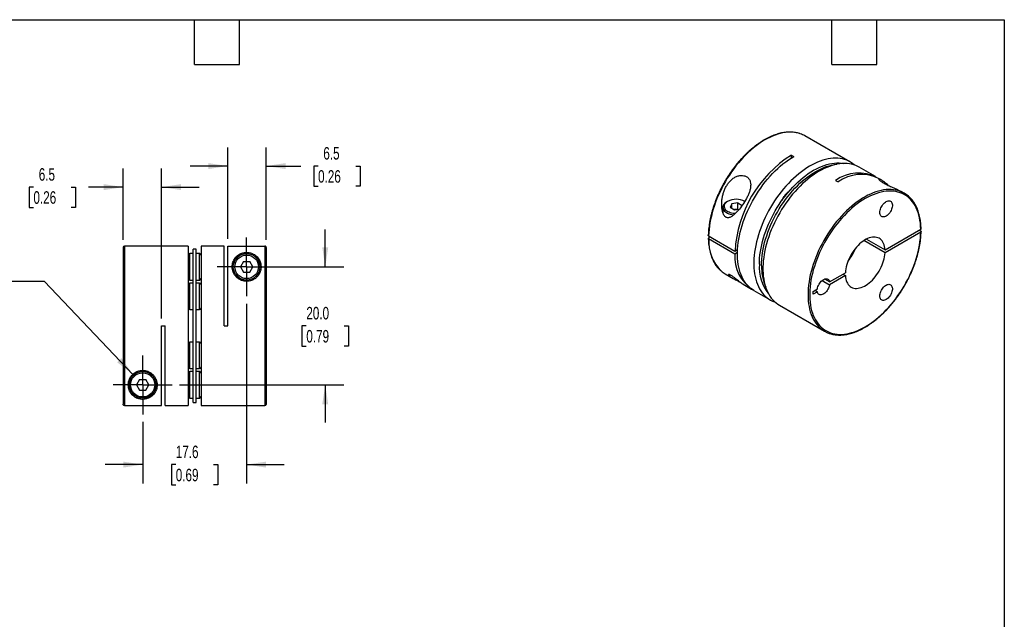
# Model space of a CAD drawing. Header units: millimetres. Extents: x 6 to 273, y 6 to 210.
# Tile 3 of 3: x 106 to 273, y 108 to 210. Entities that reach past the tile are written whole.
import ezdxf

# ---------------------------------------------------------------- set-up
doc = ezdxf.new("R2010")
doc.units = ezdxf.units.MM
doc.linetypes.add('SLD-Center', pattern=[19.05, 15.24, -1.27, 1.27, -1.27])
doc.linetypes.add('SLD-Solid', pattern=[0])
doc.layers.add('CENTER', color=40, linetype='SLD-Center')
doc.layers.add('DIMENSIONS', color=140, linetype='SLD-Solid', lineweight=25)
doc.layers.add('TEXT', color=140, linetype='SLD-Solid', lineweight=25)
doc.styles.add('SLDTEXTSTYLE0', font='TXT', dxfattribs={"width": 0.7})
doc.dimstyles.new('SLDDIMSTYLE3', dxfattribs={"dimtxt": 2.158008, "dimasz": 3.302, "dimexe": 0, "dimexo": 0.0625, "dimgap": 0.539502, "dimtad": 0, "dimtih": 1, "dimtoh": 1, "dimdec": 1, "dimrnd": 1e-09, "dimzin": 12, "dimdsep": 46, "dimtxsty": 'SLDTEXTSTYLE0', "dimsah": 1, "dimcen": 0, "dimadec": 0, "dimazin": 3, "dimtfac": 1, "dimtdec": 1, "dimtofl": 0, "dimtmove": 0, "dimatfit": 3, "dimfxl": 0, "dimfrac": 2, "dimtolj": 1, "dimtzin": 12, "dimarcsym": 0})
doc.dimstyles.new('SLDDIMSTYLE4', dxfattribs={"dimtxt": 2.158008, "dimasz": 3.302, "dimexe": 0, "dimexo": 0.0625, "dimgap": 0.539502, "dimtad": 0, "dimtih": 1, "dimtoh": 1, "dimdec": 1, "dimrnd": 1e-09, "dimzin": 12, "dimdsep": 46, "dimtxsty": 'SLDTEXTSTYLE0', "dimsah": 1, "dimcen": 0.09, "dimadec": 0, "dimazin": 3, "dimtfac": 1, "dimtdec": 1, "dimtmove": 0, "dimatfit": 0, "dimfxl": 0, "dimfrac": 2, "dimtolj": 1, "dimtzin": 12, "dimarcsym": 0})
doc.dimstyles.new('SLDDIMSTYLE5', dxfattribs={"dimtxt": 2.158008, "dimasz": 3.302, "dimexe": 0, "dimexo": 0.0625, "dimgap": 0.539502, "dimtad": 0, "dimtih": 1, "dimtoh": 1, "dimdec": 1, "dimrnd": 1e-09, "dimzin": 4, "dimdsep": 46, "dimtxsty": 'SLDTEXTSTYLE0', "dimsah": 1, "dimcen": 0.09, "dimadec": 0, "dimazin": 1, "dimtfac": 1, "dimtdec": 1, "dimtmove": 0, "dimatfit": 0, "dimfxl": 0, "dimfrac": 2, "dimtolj": 1, "dimtzin": 12, "dimarcsym": 0})

# ---------------------------------------------------------------- blocks, each defined once
blk = doc.blocks.new('_D_3')
at = {"layer": 'DIMENSIONS'}
for p, q in [((110.53, 165.19), (104.97, 165.19)), ((125.46, 149.45), (110.53, 165.19))]:
    blk.add_line(p, q, dxfattribs=at)
blk.add_solid([(125.46, 149.45), (123.55, 152.2), (122.82, 151.5)], dxfattribs=at)
at = {"layer": 'DIMENSIONS', "attachment_point": 1, "style": 'SLDTEXTSTYLE0'}
for s, insert, char_height in [('M2.6-0.45 X 10MM', (76.43, 167.92), 2.1167), ('SHCS X2', (83.57, 164.49), 2.117)]:
    blk.add_mtext(s, dxfattribs=dict(at, insert=insert, char_height=char_height))
blk = doc.blocks.new('_D_4')
at = {"layer": 'DIMENSIONS'}
for p, q in [((144.74, 161.41), (144.74, 130.99)), ((127.14, 141.41), (127.14, 130.99)), ((127.14, 134.17), (120.79, 134.17)), ((132.74, 134.17), (132.01, 134.17)), ((132.01, 134.17), (132.01, 130.74)), ((139.15, 134.17), (139.88, 134.17)), ((139.88, 134.17), (139.88, 130.74)), ((144.74, 134.17), (151.09, 134.17)), ((132.01, 130.74), (132.74, 130.74)), ((139.88, 130.74), (139.15, 130.74))]:
    blk.add_line(p, q, dxfattribs=at)
for points in [[(127.14, 134.17), (123.84, 134.67), (123.84, 133.66)], [(144.74, 134.17), (148.05, 133.66), (148.05, 134.67)]]:
    blk.add_solid(points, dxfattribs=at)
at = {"layer": 'DIMENSIONS', "char_height": 2.117, "attachment_point": 1, "style": 'SLDTEXTSTYLE0'}
for s, insert in [('17.6', (132.74, 137.38)), ('0.69', (132.74, 133.46))]:
    blk.add_mtext(s, dxfattribs=dict(at, insert=insert))
blk = doc.blocks.new('_D_5')
at = {"layer": 'DIMENSIONS'}
for p, q in [((158.06, 167.67), (158.06, 174.02)), ((146.01, 167.67), (161.23, 167.67)), ((154.85, 157.67), (154.12, 157.67)), ((154.12, 157.67), (154.12, 154.24)), ((161.26, 157.67), (161.99, 157.67)), ((161.99, 157.67), (161.99, 154.24)), ((154.12, 154.24), (154.85, 154.24)), ((161.99, 154.24), (161.26, 154.24)), ((133.4, 147.67), (161.23, 147.67)), ((158.06, 147.67), (158.06, 141.32))]:
    blk.add_line(p, q, dxfattribs=at)
for points in [[(158.06, 167.67), (158.56, 170.97), (157.55, 170.97)], [(158.06, 147.67), (157.55, 144.37), (158.56, 144.37)]]:
    blk.add_solid(points, dxfattribs=at)
at = {"layer": 'DIMENSIONS', "char_height": 2.117, "attachment_point": 1, "style": 'SLDTEXTSTYLE0'}
for s, insert in [('20.0', (154.85, 160.88)), ('0.79', (154.85, 156.97))]:
    blk.add_mtext(s, dxfattribs=dict(at, insert=insert))
blk = doc.blocks.new('_D_6')
at = {"layer": 'DIMENSIONS'}
for p, q in [((141.54, 172.44), (141.54, 187.92)), ((148.04, 172.24), (148.04, 187.92)), ((141.54, 184.75), (135.19, 184.75)), ((148.04, 184.75), (153.91, 184.75)), ((156.84, 184.75), (156.11, 184.75)), ((156.11, 184.75), (156.11, 181.32)), ((163.25, 184.75), (163.97, 184.75)), ((163.97, 184.75), (163.97, 181.32)), ((156.11, 181.32), (156.84, 181.32)), ((163.97, 181.32), (163.25, 181.32))]:
    blk.add_line(p, q, dxfattribs=at)
for points in [[(141.54, 184.75), (138.24, 185.25), (138.24, 184.24)], [(148.04, 184.75), (151.35, 184.24), (151.35, 185.25)]]:
    blk.add_solid(points, dxfattribs=at)
at = {"layer": 'DIMENSIONS', "char_height": 2.117, "attachment_point": 1, "style": 'SLDTEXTSTYLE0'}
for s, insert in [('6.5', (157.73, 187.96)), ('0.26', (156.84, 184.05))]:
    blk.add_mtext(s, dxfattribs=dict(at, insert=insert))
blk = doc.blocks.new('_D_7')
at = {"layer": 'DIMENSIONS'}
for p, q in [((123.84, 172.24), (123.84, 184.36)), ((130.34, 158.94), (130.34, 184.36)), ((108.64, 181.18), (107.92, 181.18)), ((107.92, 181.18), (107.92, 177.75)), ((115.05, 181.18), (115.78, 181.18)), ((115.78, 181.18), (115.78, 177.75)), ((123.84, 181.18), (117.98, 181.18)), ((130.34, 181.18), (136.69, 181.18)), ((107.92, 177.75), (108.64, 177.75)), ((115.78, 177.75), (115.05, 177.75))]:
    blk.add_line(p, q, dxfattribs=at)
for points in [[(123.84, 181.18), (120.54, 181.69), (120.54, 180.67)], [(130.34, 181.18), (133.65, 180.67), (133.65, 181.69)]]:
    blk.add_solid(points, dxfattribs=at)
at = {"layer": 'DIMENSIONS', "char_height": 2.117, "attachment_point": 1, "style": 'SLDTEXTSTYLE0'}
for s, insert in [('6.5', (109.54, 184.39)), ('0.26', (108.64, 180.48))]:
    blk.add_mtext(s, dxfattribs=dict(at, insert=insert))
blk = doc.blocks.new('SW_CENTERMARKSYMBOL_1')
at = {"layer": 'CENTER', "color": 0}
for p, q in [((0, 2.54), (0, 4.99)), ((0, 0), (0, 2.54)), ((-2.54, 0), (-4.99, 0)), ((0, 0), (-2.54, 0)), ((0, 0), (0, -2.54)), ((0, 0), (2.54, 0)), ((2.54, 0), (4.99, 0)), ((0, -2.54), (0, -4.99))]:
    blk.add_line(p, q, dxfattribs=at)
blk = doc.blocks.new('SW_CENTERMARKSYMBOL_2')
at = {"layer": 'CENTER', "color": 0}
for p, q in [((0, 2.54), (0, 4.99)), ((0, 0), (0, 2.54)), ((-2.54, 0), (-4.99, 0)), ((0, 0), (-2.54, 0)), ((0, 0), (0, -2.54)), ((0, 0), (2.54, 0)), ((2.54, 0), (4.99, 0)), ((0, -2.54), (0, -4.99))]:
    blk.add_line(p, q, dxfattribs=at)

msp = doc.modelspace()

# ---------------------------------------------------------------- linework, layer by layer
for p, q in [((246.91, 185.45), (239.28, 189.86)), ((236.98, 186.62), (237.41, 186.37)), ((236.98, 186.62), (236.98, 186.12)), ((251.23, 182.96), (248.47, 184.55)), ((244.48, 182.29), (244.9, 182.05)), ((252.22, 182.39), (251.65, 182.72)), ((256.11, 180.14), (255.61, 180.43)), ((226.2, 178.76), (226.06, 178.68)), ((227.92, 178.51), (226.9, 178.35)), ((227.92, 178.51), (228.66, 178.08)), ((227.92, 177.45), (227.92, 178.51)), ((225.4, 177.76), (225.4, 176.87)), ((226.9, 178.35), (226.63, 177.77)), ((226.63, 177.77), (227.38, 177.34)), ((226.9, 177.61), (226.9, 178.35)), ((227.92, 177.45), (227.34, 177.36)), ((227.38, 177.34), (228.18, 177.46)), ((227.96, 177.43), (227.92, 177.45)), ((252.86, 170.56), (258.9, 174.04)), ((258.9, 173.55), (252.86, 170.07)), ((258.9, 173.72), (258.62, 173.88)), ((222.98, 172.9), (227.44, 170.33)), ((223.27, 172.74), (222.98, 172.58)), ((227.44, 169.84), (222.98, 172.41)), ((252.86, 170.07), (249.28, 172.13)), ((249.71, 172.37), (252.86, 170.56)), ((123.84, 170.97), (123.84, 144.38)), ((134.84, 171.17), (124.04, 171.17)), ((124.04, 171.17), (124.04, 144.18)), ((134.84, 171.17), (134.84, 144.17)), ((136.19, 170.67), (135.69, 170.67)), ((135.69, 144.67), (135.69, 170.67)), ((136.19, 144.67), (136.19, 170.67)), ((140.94, 171.17), (137.04, 171.17)), ((137.04, 171.17), (137.04, 144.17)), ((140.94, 157.67), (140.94, 171.17)), ((141.54, 171.17), (147.84, 171.17)), ((141.54, 157.67), (141.54, 171.17)), ((147.84, 171.17), (147.84, 144.17)), ((148.04, 170.97), (148.04, 144.37)), ((227.44, 170.33), (227.88, 170.59)), ((227.86, 170.09), (227.44, 169.84)), ((135.69, 169.92), (135.14, 169.92)), ((135.14, 165.42), (135.14, 169.92)), ((136.74, 169.92), (136.19, 169.92)), ((136.74, 165.42), (136.74, 169.92)), ((144.22, 168.58), (143.69, 167.67)), ((144.22, 168.58), (145.27, 168.58)), ((145.8, 167.67), (145.27, 168.58)), ((143.69, 167.67), (144.22, 166.76)), ((144.22, 166.76), (145.27, 166.76)), ((145.27, 166.76), (145.8, 167.67)), ((135.14, 165.42), (135.69, 165.42)), ((136.19, 165.42), (136.74, 165.42)), ((225.78, 166.48), (227.11, 165.71)), ((242.21, 165.37), (243.47, 164.64)), ((243.47, 165.13), (242.64, 165.61)), ((243.47, 165.13), (246.14, 166.68)), ((246.14, 166.19), (243.47, 164.64)), ((245.71, 166.43), (246.14, 166.19)), ((135.69, 164.92), (135.14, 164.92)), ((135.14, 160.42), (135.14, 164.92)), ((136.74, 164.92), (136.19, 164.92)), ((136.74, 160.42), (136.74, 164.92)), ((228.82, 164.72), (230.23, 163.9)), ((230.66, 163.66), (233.41, 162.07)), ((240.66, 163.51), (241.39, 163.93)), ((240.66, 163.02), (240.66, 163.51)), ((241.39, 163.44), (240.66, 163.02)), ((241.39, 163.44), (240.96, 163.69)), ((135.14, 160.42), (135.69, 160.42)), ((136.19, 160.42), (136.74, 160.42)), ((234.97, 161.17), (242.61, 156.76)), ((130.34, 157.67), (130.94, 157.67)), ((130.34, 144.18), (130.34, 157.67)), ((130.94, 144.17), (130.94, 157.67)), ((140.94, 157.67), (141.54, 157.67)), ((135.69, 154.92), (135.14, 154.92)), ((135.14, 150.42), (135.14, 154.92)), ((136.74, 154.92), (136.19, 154.92)), ((136.74, 150.42), (136.74, 154.92)), ((135.14, 150.42), (135.69, 150.42)), ((136.19, 150.42), (136.74, 150.42)), ((126.62, 148.58), (126.09, 147.67)), ((126.62, 148.58), (127.67, 148.58)), ((128.2, 147.67), (127.67, 148.58)), ((135.69, 149.92), (135.14, 149.92)), ((135.14, 145.42), (135.14, 149.92)), ((136.74, 149.92), (136.19, 149.92)), ((136.74, 145.42), (136.74, 149.92)), ((126.09, 147.67), (126.62, 146.76)), ((126.62, 146.76), (127.67, 146.76)), ((127.67, 146.76), (128.2, 147.67)), ((135.14, 145.42), (135.69, 145.42)), ((136.19, 145.42), (136.74, 145.42)), ((124.04, 144.18), (130.34, 144.18)), ((130.94, 144.17), (134.84, 144.17)), ((135.69, 144.67), (136.19, 144.67)), ((137.04, 144.17), (147.84, 144.17))]:
    msp.add_line(p, q)
at = {"flags": 128}
for points in [[(238.49, 190.22), (238.37, 190.26), (238, 190.36), (237.62, 190.43), (237.23, 190.48), (236.82, 190.49), (236.41, 190.48), (235.99, 190.44), (235.56, 190.37), (235.12, 190.27), (234.68, 190.15), (234.23, 190), (233.77, 189.82), (233.32, 189.61), (232.86, 189.38), (232.4, 189.12), (231.95, 188.84), (231.49, 188.53), (231.04, 188.19), (230.59, 187.84), (230.14, 187.46), (229.7, 187.06), (229.26, 186.64), (228.84, 186.2), (228.42, 185.75), (228.01, 185.27), (227.61, 184.78), (227.23, 184.27), (226.85, 183.75), (226.49, 183.22), (226.14, 182.68), (225.81, 182.12), (225.49, 181.56), (225.19, 180.98), (224.91, 180.4), (224.64, 179.82), (224.39, 179.23), (224.16, 178.64), (223.95, 178.05), (223.76, 177.46), (223.59, 176.87), (223.44, 176.28), (223.31, 175.7), (223.2, 175.13), (223.11, 174.56), (223.05, 174), (223, 173.44), (222.98, 172.9)], [(230.66, 163.66), (230.42, 163.81), (230.11, 164.03), (229.82, 164.28), (229.55, 164.55), (229.3, 164.85), (229.06, 165.18), (228.85, 165.53), (228.65, 165.9), (228.48, 166.29), (228.33, 166.7), (228.2, 167.14), (228.08, 167.59), (228, 168.06), (227.93, 168.55), (227.89, 169.06), (227.86, 169.58), (227.86, 170.11), (227.89, 170.65), (227.93, 171.21), (228, 171.77), (228.08, 172.35), (228.2, 172.93), (228.33, 173.52), (228.48, 174.11), (228.65, 174.7), (228.85, 175.3), (229.06, 175.89), (229.3, 176.49), (229.55, 177.08), (229.82, 177.67), (230.11, 178.25), (230.42, 178.82), (230.74, 179.39), (231.08, 179.95), (231.43, 180.49), (231.8, 181.03), (232.17, 181.55), (232.57, 182.06), (232.97, 182.55), (233.38, 183.03), (233.81, 183.48), (234.24, 183.92), (234.68, 184.34), (235.12, 184.74), (235.57, 185.11), (236.03, 185.46), (236.48, 185.79), (236.94, 186.1), (237.41, 186.37)], [(247.65, 184.92), (247.64, 184.93), (247.34, 185.17), (247.03, 185.38), (246.71, 185.56), (246.37, 185.72), (246.01, 185.85), (245.64, 185.95), (245.26, 186.02), (244.87, 186.07), (244.47, 186.08), (244.05, 186.07), (243.63, 186.03), (243.2, 185.96), (242.76, 185.87), (242.32, 185.74), (241.87, 185.59), (241.42, 185.41), (240.96, 185.21), (240.51, 184.97), (240.05, 184.72), (239.59, 184.43), (239.14, 184.12), (238.68, 183.79), (238.23, 183.44), (237.79, 183.06), (237.34, 182.66), (236.91, 182.24), (236.48, 181.81), (236.07, 181.35), (235.66, 180.88), (235.26, 180.38), (234.87, 179.88), (234.5, 179.36), (234.14, 178.83), (233.79, 178.28), (233.45, 177.73), (233.14, 177.16), (232.83, 176.59), (232.55, 176.01), (232.28, 175.43), (232.03, 174.84), (231.8, 174.25), (231.59, 173.66), (231.4, 173.07), (231.23, 172.48), (231.08, 171.9), (230.95, 171.31), (230.84, 170.74), (230.75, 170.17), (230.69, 169.61), (230.64, 169.06), (230.62, 168.51), (230.62, 167.99), (230.64, 167.47), (230.69, 166.97), (230.75, 166.48), (230.84, 166.02), (230.95, 165.56), (231.08, 165.13), (231.23, 164.72), (231.4, 164.33), (231.59, 163.96), (231.8, 163.61), (232.03, 163.29), (232.28, 162.99), (232.55, 162.71), (232.83, 162.47), (233.14, 162.24), (233.45, 162.04), (233.79, 161.87), (234.14, 161.73), (234.24, 161.7)], [(231.57, 168.11), (231.58, 168.63), (231.62, 169.17), (231.67, 169.72), (231.75, 170.28), (231.85, 170.84), (231.97, 171.42), (232.11, 171.99), (232.27, 172.57), (232.45, 173.15), (232.66, 173.74), (232.88, 174.32), (233.12, 174.9), (233.38, 175.47), (233.66, 176.04), (233.95, 176.61), (234.26, 177.17), (234.59, 177.71), (234.93, 178.25), (235.29, 178.78), (235.66, 179.29), (236.04, 179.79), (236.43, 180.27), (236.83, 180.74), (237.25, 181.19), (237.67, 181.62), (238.1, 182.03), (238.53, 182.42), (238.97, 182.79), (239.42, 183.13), (239.86, 183.46), (240.31, 183.75), (240.76, 184.03), (241.22, 184.27), (241.67, 184.5), (242.11, 184.69), (242.56, 184.86), (243, 185), (243.43, 185.11), (243.86, 185.19), (244.28, 185.25), (244.7, 185.28), (245.1, 185.28), (245.49, 185.25), (245.87, 185.19), (245.88, 185.18)], [(248.47, 184.55), (248.26, 184.66), (247.92, 184.82), (247.57, 184.95), (247.2, 185.05), (246.82, 185.12), (246.43, 185.17), (246.02, 185.19), (245.61, 185.17), (245.19, 185.13), (244.76, 185.06), (244.32, 184.97), (243.88, 184.84), (243.43, 184.69), (242.97, 184.51), (242.52, 184.31), (242.06, 184.08), (241.6, 183.82), (241.15, 183.53), (240.69, 183.23), (240.24, 182.9), (239.79, 182.54), (239.34, 182.16), (238.9, 181.77), (238.47, 181.35), (238.04, 180.91), (237.62, 180.45), (237.21, 179.98), (236.81, 179.49), (236.43, 178.98), (236.05, 178.46), (235.69, 177.93), (235.34, 177.38), (235.01, 176.83), (234.69, 176.27), (234.39, 175.69), (234.11, 175.12), (233.84, 174.53), (233.59, 173.94), (233.36, 173.35), (233.15, 172.76), (232.96, 172.17), (232.78, 171.58), (232.63, 171), (232.5, 170.42), (232.39, 169.84), (232.31, 169.27), (232.24, 168.71), (232.2, 168.16), (232.18, 167.62), (232.18, 167.09), (232.2, 166.57), (232.24, 166.07), (232.31, 165.59), (232.39, 165.12), (232.5, 164.67), (232.63, 164.23), (232.78, 163.82), (232.96, 163.43), (233.15, 163.06), (233.36, 162.71), (233.59, 162.39), (233.84, 162.09), (234.11, 161.82), (234.39, 161.57), (234.69, 161.34), (234.97, 161.17)], [(231.93, 167.9), (231.94, 168.43), (231.97, 168.97), (232.03, 169.52), (232.1, 170.07), (232.2, 170.64), (232.32, 171.21), (232.46, 171.79), (232.63, 172.37), (232.81, 172.95), (233.01, 173.53), (233.23, 174.11), (233.48, 174.69), (233.73, 175.27), (234.01, 175.84), (234.31, 176.4), (234.62, 176.96), (234.95, 177.51), (235.29, 178.05), (235.64, 178.57), (236.01, 179.09), (236.39, 179.58), (236.79, 180.07), (237.19, 180.54), (237.6, 180.98), (238.02, 181.41), (238.45, 181.83), (238.88, 182.22), (239.32, 182.58), (239.77, 182.93), (240.22, 183.25), (240.67, 183.55), (241.12, 183.82), (241.57, 184.07), (242.02, 184.29), (242.47, 184.49), (242.91, 184.65), (243.35, 184.79), (243.79, 184.91), (244.22, 184.99), (244.64, 185.05), (244.68, 185.05)], [(255.32, 180.5), (255.03, 180.59), (254.66, 180.68), (254.27, 180.74), (253.87, 180.77), (253.46, 180.77), (253.05, 180.75), (252.62, 180.7), (252.18, 180.61), (251.74, 180.5), (251.3, 180.37), (250.85, 180.2), (250.39, 180.01), (249.94, 179.79), (249.48, 179.55), (249.02, 179.28), (248.56, 178.98), (248.11, 178.66), (247.66, 178.32), (247.21, 177.95), (246.76, 177.56), (246.33, 177.16), (245.89, 176.73), (245.47, 176.28), (245.06, 175.81), (244.65, 175.33), (244.26, 174.83), (243.88, 174.32), (243.51, 173.79), (243.16, 173.25), (242.81, 172.7), (242.49, 172.14), (242.18, 171.58), (241.88, 171), (241.61, 170.42), (241.35, 169.83), (241.11, 169.24), (240.89, 168.65), (240.69, 168.06), (240.51, 167.47), (240.34, 166.88), (240.2, 166.3), (240.08, 165.72), (239.99, 165.15), (239.91, 164.58), (239.85, 164.02), (239.82, 163.48), (239.81, 162.94), (239.82, 162.42), (239.85, 161.91), (239.91, 161.42), (239.99, 160.94), (240.08, 160.48), (240.2, 160.04), (240.34, 159.62), (240.51, 159.21), (240.69, 158.83), (240.89, 158.47), (241.11, 158.14), (241.35, 157.83), (241.61, 157.54), (241.88, 157.28), (241.94, 157.23)], [(258.9, 174.04), (258.88, 174.56), (258.84, 175.05), (258.77, 175.54), (258.68, 176), (258.58, 176.45), (258.45, 176.88), (258.3, 177.29), (258.12, 177.67), (257.93, 178.04), (257.72, 178.38), (257.49, 178.7), (257.24, 179), (256.98, 179.27), (256.69, 179.52), (256.39, 179.74), (256.07, 179.93), (255.74, 180.1), (255.4, 180.23), (255.03, 180.35), (254.66, 180.43), (254.27, 180.48), (253.88, 180.51), (253.47, 180.51), (253.05, 180.48), (252.63, 180.42), (252.2, 180.33), (251.76, 180.22), (251.31, 180.07), (250.86, 179.9), (250.41, 179.71), (249.96, 179.48), (249.51, 179.24), (249.05, 178.96), (248.6, 178.66), (248.15, 178.34), (247.7, 177.99), (247.25, 177.62), (246.81, 177.23), (246.38, 176.82), (245.96, 176.39), (245.54, 175.94), (245.13, 175.47), (244.73, 174.98), (244.35, 174.49), (243.97, 173.97), (243.61, 173.44), (243.26, 172.9), (242.93, 172.35), (242.61, 171.8), (242.31, 171.23), (242.03, 170.65), (241.76, 170.08), (241.51, 169.49), (241.28, 168.91), (241.07, 168.32), (240.88, 167.73), (240.7, 167.15), (240.55, 166.57), (240.42, 165.99), (240.31, 165.41), (240.23, 164.85), (240.16, 164.29), (240.12, 163.74), (240.1, 163.21), (240.1, 162.68), (240.12, 162.17), (240.16, 161.67), (240.23, 161.19), (240.31, 160.73), (240.42, 160.28), (240.55, 159.85), (240.7, 159.44), (240.88, 159.05), (241.07, 158.69), (241.28, 158.35), (241.51, 158.03), (241.76, 157.73), (242.03, 157.46), (242.31, 157.22), (242.61, 157), (242.93, 156.81), (243.26, 156.64), (243.61, 156.5), (243.97, 156.39), (244.35, 156.31), (244.73, 156.26), (245.13, 156.23), (245.54, 156.23), (245.96, 156.27), (246.38, 156.33), (246.81, 156.41), (247.25, 156.53), (247.7, 156.67), (248.15, 156.84), (248.6, 157.04), (249.05, 157.27), (249.51, 157.52), (249.96, 157.79), (250.41, 158.09), (250.86, 158.42), (251.31, 158.76), (251.76, 159.13), (252.2, 159.52), (252.63, 159.94), (253.05, 160.37), (253.47, 160.82), (253.88, 161.29), (254.27, 161.77), (254.66, 162.27), (255.03, 162.79), (255.4, 163.32), (255.74, 163.86), (256.07, 164.41), (256.39, 164.96), (256.69, 165.53), (256.98, 166.11), (257.24, 166.69), (257.49, 167.27), (257.72, 167.85), (257.93, 168.44), (258.12, 169.03), (258.3, 169.61), (258.45, 170.2), (258.58, 170.77), (258.68, 171.35), (258.77, 171.91), (258.84, 172.47), (258.88, 173.02), (258.9, 173.55)], [(226.06, 178.68), (225.88, 178.56), (225.73, 178.44), (225.6, 178.3), (225.51, 178.16), (225.44, 178.01), (225.4, 177.86), (225.4, 177.7), (225.43, 177.55), (225.49, 177.4), (225.58, 177.25), (225.69, 177.12), (225.84, 176.99), (226.01, 176.87), (226.2, 176.76), (226.42, 176.67), (226.65, 176.6), (226.9, 176.54), (227.15, 176.49), (227.24, 176.48)], [(226.2, 178.76), (226.03, 178.65), (225.89, 178.53), (225.77, 178.4), (225.69, 178.27), (225.63, 178.12), (225.6, 177.98), (225.6, 177.83), (225.64, 177.69), (225.7, 177.55), (225.8, 177.41), (225.92, 177.29), (226.07, 177.17), (226.24, 177.06), (226.44, 176.97), (226.65, 176.89), (226.88, 176.83), (227.12, 176.78), (227.36, 176.75), (227.54, 176.74)], [(235.94, 179.66), (236.07, 179.83), (236.1, 179.87)], [(251.97, 176.87), (251.98, 177.06), (252.02, 177.25), (252.07, 177.45), (252.15, 177.65), (252.24, 177.84), (252.35, 178.03), (252.48, 178.21), (252.62, 178.37), (252.76, 178.51), (252.92, 178.63), (253.07, 178.73), (253.23, 178.8), (253.38, 178.84), (253.52, 178.85), (253.65, 178.84), (253.77, 178.79), (253.87, 178.72), (253.96, 178.62), (254.02, 178.49), (254.07, 178.35), (254.09, 178.18), (254.09, 178), (254.07, 177.81), (254.02, 177.62), (253.96, 177.42), (253.87, 177.22), (253.77, 177.03), (253.65, 176.84), (253.52, 176.67), (253.38, 176.52), (253.23, 176.39), (253.07, 176.28), (252.92, 176.2), (252.76, 176.14), (252.62, 176.12), (252.48, 176.12), (252.35, 176.15), (252.24, 176.21), (252.15, 176.3), (252.07, 176.41), (252.02, 176.54), (251.98, 176.7), (251.97, 176.87)], [(252.86, 170.56), (252.83, 170.85), (252.78, 171.14), (252.71, 171.4), (252.61, 171.64), (252.5, 171.87), (252.36, 172.07), (252.21, 172.24), (252.04, 172.39), (251.85, 172.51), (251.65, 172.6), (251.43, 172.67), (251.2, 172.71), (250.96, 172.72), (250.71, 172.7), (250.45, 172.65), (250.18, 172.57), (249.91, 172.47), (249.63, 172.34), (249.36, 172.18), (249.09, 171.99), (248.82, 171.79), (248.55, 171.56), (248.29, 171.3), (248.04, 171.03), (247.8, 170.74), (247.56, 170.44), (247.35, 170.12), (247.14, 169.79), (246.95, 169.45), (246.78, 169.11), (246.63, 168.75), (246.5, 168.4), (246.38, 168.05), (246.29, 167.7), (246.22, 167.35), (246.17, 167.01), (246.14, 166.68)], [(246.14, 166.19), (246.17, 165.89), (246.22, 165.6), (246.29, 165.34), (246.38, 165.1), (246.5, 164.88), (246.63, 164.68), (246.78, 164.5), (246.95, 164.35), (247.14, 164.23), (247.35, 164.14), (247.56, 164.07), (247.8, 164.03), (248.04, 164.02), (248.29, 164.04), (248.55, 164.09), (248.82, 164.17), (249.09, 164.27), (249.36, 164.41), (249.63, 164.56), (249.91, 164.75), (250.18, 164.96), (250.45, 165.19), (250.71, 165.44), (250.96, 165.71), (251.2, 166), (251.43, 166.3), (251.65, 166.62), (251.85, 166.95), (252.04, 167.29), (252.21, 167.64), (252.36, 167.99), (252.5, 168.34), (252.61, 168.69), (252.71, 169.05), (252.78, 169.39), (252.83, 169.73), (252.86, 170.07)], [(241.39, 163.93), (241.43, 164.13), (241.49, 164.32), (241.57, 164.52), (241.67, 164.71), (241.79, 164.89), (241.91, 165.07), (242.05, 165.22), (242.2, 165.35), (242.35, 165.47), (242.5, 165.55), (242.65, 165.62), (242.8, 165.65), (242.94, 165.66), (243.07, 165.63), (243.18, 165.58), (243.28, 165.51), (243.36, 165.41), (243.42, 165.28), (243.47, 165.13)], [(243.47, 164.64), (243.42, 164.45), (243.36, 164.25), (243.28, 164.06), (243.18, 163.87), (243.07, 163.68), (242.94, 163.51), (242.8, 163.36), (242.65, 163.22), (242.5, 163.11), (242.35, 163.02), (242.2, 162.96), (242.05, 162.93), (241.91, 162.92), (241.79, 162.94), (241.67, 162.99), (241.57, 163.07), (241.49, 163.17), (241.43, 163.3), (241.39, 163.44)], [(251.97, 162.73), (251.98, 162.91), (252.02, 163.11), (252.07, 163.31), (252.15, 163.51), (252.24, 163.7), (252.35, 163.89), (252.48, 164.07), (252.62, 164.23), (252.76, 164.37), (252.92, 164.49), (253.07, 164.59), (253.23, 164.66), (253.38, 164.7), (253.52, 164.71), (253.65, 164.69), (253.77, 164.65), (253.87, 164.57), (253.96, 164.47), (254.02, 164.35), (254.07, 164.2), (254.09, 164.04), (254.09, 163.86), (254.07, 163.67), (254.02, 163.47), (253.96, 163.27), (253.87, 163.08), (253.77, 162.88), (253.65, 162.7), (253.52, 162.53), (253.38, 162.38), (253.23, 162.25), (253.07, 162.14), (252.92, 162.06), (252.76, 162), (252.62, 161.97), (252.48, 161.98), (252.35, 162.01), (252.24, 162.07), (252.15, 162.15), (252.07, 162.27), (252.02, 162.4), (251.98, 162.56), (251.97, 162.73)]]:
    msp.add_lwpolyline(points, dxfattribs=at)
for centre, radius in [((144.74, 167.67), 2.25), ((144.74, 167.67), 2), ((127.14, 147.67), 2.25), ((127.14, 147.67), 2.05)]:
    msp.add_circle(centre, radius)
for centre, radius, start, end in [((237, 185.92), 4.55, 60.0284, 70.8864), ((248.22, 169.1), 20.81, 122.6644, 176.6004), ((248.39, 176.94), 6.63, 62.6745, 126.2027), ((248.85, 176.61), 6.72, 65.3377, 125.9728), ((253.83, 176.21), 4.54, 49.1793, 70.9152), ((227.65, 175.98), 3.14, 62.4976, 117.4971), ((230.16, 172.05), 7.18, 177.1317, 225.0076), ((124.04, 170.97), 0.2, 90, 180), ((240.25, 173.71), 8.13, 321.161, 338.8444), ((135.14, 169.62), 0.3, 90, 180), ((136.74, 169.62), 0.3, 0, 90), ((233.95, 169.3), 6.53, 175.2676, 237.5987), ((228.06, 170.42), 4.56, 229.1795, 239.9692), ((239.06, 167.68), 7.5, 176.7761, 217.7494), ((240.73, 167.69), 8.8, 178.6308, 203.3589), ((135.14, 165.72), 0.3, 180, 270), ((136.74, 165.72), 0.3, 270, 0), ((135.14, 164.62), 0.3, 90, 180), ((136.74, 164.62), 0.3, 0, 90), ((135.14, 160.72), 0.3, 180, 270), ((136.74, 160.72), 0.3, 270, 0), ((244.87, 160.69), 4.54, 229.6536, 250.8933), ((135.14, 154.62), 0.3, 90, 180), ((136.74, 154.62), 0.3, 0, 90), ((135.14, 150.72), 0.3, 180, 270), ((136.74, 150.72), 0.3, 270, 0), ((135.14, 149.62), 0.3, 90, 180), ((136.74, 149.62), 0.3, 0, 90), ((135.14, 145.72), 0.3, 180, 270), ((136.74, 145.72), 0.3, 270, 0), ((147.84, 144.37), 0.2, 270, 0)]:
    msp.add_arc(centre, radius, start, end)
for points, knots in [([(238.47, 190.23), (238.45, 190.23), (238.31, 190.29), (238.05, 190.36), (237.69, 190.43), (237.31, 190.48), (236.93, 190.51), (236.54, 190.51), (236.13, 190.48), (235.72, 190.43), (235.31, 190.36), (234.89, 190.25), (234.46, 190.13), (234.03, 189.97), (233.6, 189.8), (233.16, 189.6), (232.73, 189.37), (232.29, 189.12), (231.85, 188.85), (231.42, 188.56), (230.99, 188.25), (230.56, 187.91), (230.13, 187.56), (229.71, 187.18), (229.3, 186.79), (228.89, 186.38), (228.49, 185.95), (228.1, 185.51), (227.72, 185.05), (227.35, 184.58), (226.99, 184.09), (226.64, 183.59), (226.3, 183.09), (225.97, 182.57), (225.66, 182.04), (225.36, 181.5), (225.08, 180.96), (224.81, 180.41), (224.56, 179.86), (224.33, 179.3), (224.11, 178.74), (223.91, 178.18), (223.72, 177.62), (223.56, 177.06), (223.41, 176.5), (223.28, 175.95), (223.17, 175.4), (223.08, 174.86), (223.01, 174.32), (222.96, 173.79), (222.93, 173.35), (222.93, 173.08), (222.92, 172.99)], [0, 0, 0, 0, 0.004191, 0.024442, 0.044717, 0.065024, 0.085367, 0.105747, 0.126163, 0.146611, 0.167088, 0.187589, 0.208109, 0.228643, 0.249186, 0.269737, 0.290291, 0.310846, 0.331401, 0.351954, 0.372505, 0.393052, 0.413597, 0.434137, 0.454675, 0.475209, 0.49574, 0.516269, 0.536795, 0.557319, 0.577841, 0.598362, 0.618881, 0.6394, 0.659919, 0.680437, 0.700956, 0.721475, 0.741995, 0.762517, 0.78304, 0.803566, 0.824094, 0.844624, 0.865158, 0.885695, 0.906236, 0.926781, 0.947329, 0.967882, 0.988439, 1, 1, 1, 1]), ([(229.38, 179.23), (229.48, 179.41), (229.58, 179.6), (229.75, 179.99), (229.82, 180.18), (229.95, 180.57), (230.01, 180.77), (230.08, 181.16), (230.1, 181.36), (230.1, 181.74), (230.07, 181.92), (229.98, 182.27), (229.91, 182.43), (229.76, 182.63), (229.71, 182.7), (229.59, 182.82), (229.52, 182.87), (229.3, 183.01), (229.14, 183.08), (228.79, 183.16), (228.6, 183.17), (228.22, 183.14), (228.02, 183.09), (227.65, 182.96), (227.46, 182.87), (227.12, 182.65), (226.95, 182.52), (226.64, 182.24), (226.5, 182.08), (226.24, 181.76), (226.12, 181.58), (225.91, 181.22), (225.81, 181.03), (225.64, 180.65), (225.57, 180.46), (225.44, 180.06), (225.39, 179.86), (225.3, 179.45), (225.27, 179.24), (225.19, 178.61), (225.18, 178.2), (225.24, 177.57), (225.27, 177.36), (225.33, 177.06), (225.36, 176.96), (225.43, 176.76), (225.46, 176.67), (225.59, 176.39), (225.71, 176.23), (225.92, 176.07), (226, 176.04), (226.16, 176), (226.24, 175.99), (226.4, 176.01), (226.48, 176.03), (226.63, 176.08), (226.71, 176.12), (226.93, 176.24), (227.07, 176.34), (227.49, 176.68), (227.74, 176.95), (228.25, 177.53), (228.5, 177.84), (228.96, 178.51), (229.18, 178.86), (229.38, 179.23)], [0, 0, 0, 0, 0.03125, 0.03125, 0.0625, 0.0625, 0.09375, 0.09375, 0.125, 0.125, 0.15625, 0.15625, 0.1875, 0.1875, 0.203125, 0.203125, 0.21875, 0.21875, 0.25, 0.25, 0.28125, 0.28125, 0.3125, 0.3125, 0.34375, 0.34375, 0.375, 0.375, 0.40625, 0.40625, 0.4375, 0.4375, 0.46875, 0.46875, 0.5, 0.5, 0.53125, 0.53125, 0.5625, 0.5625, 0.625, 0.625, 0.65625, 0.65625, 0.671875, 0.671875, 0.6875, 0.6875, 0.71875, 0.71875, 0.734375, 0.734375, 0.75, 0.75, 0.765625, 0.765625, 0.78125, 0.78125, 0.8125, 0.8125, 0.875, 0.875, 0.9375, 0.9375, 1, 1, 1, 1]), ([(252.5, 182.21), (252.43, 182.26), (252.28, 182.36), (252.08, 182.47), (251.91, 182.54), (251.81, 182.55), (251.78, 182.52), (251.8, 182.47), (251.86, 182.39), (251.97, 182.29), (252.12, 182.18), (252.32, 182.05), (252.57, 181.9), (252.86, 181.74), (253.21, 181.57), (253.58, 181.39), (253.96, 181.22), (254.36, 181.05), (254.76, 180.86), (255.17, 180.67), (255.46, 180.52), (255.59, 180.44), (255.61, 180.43)], [0, 0, 0, 0, 0.057274, 0.115186, 0.18162, 0.249773, 0.295397, 0.34194, 0.383407, 0.425837, 0.466218, 0.507696, 0.550504, 0.594721, 0.643274, 0.69371, 0.742197, 0.792075, 0.851768, 0.913133, 0.988991, 1, 1, 1, 1]), ([(253.39, 181.49), (253.34, 181.53), (253.21, 181.65), (252.99, 181.83), (252.74, 182.04), (252.58, 182.15), (252.5, 182.21)], [0, 0, 0, 0, 0.138862, 0.421127, 0.710595, 1, 1, 1, 1]), ([(236.6, 180.46), (236.57, 180.44), (236.47, 180.38), (236.31, 180.25), (236.14, 180.09), (235.97, 179.91), (235.82, 179.71), (235.68, 179.51), (235.55, 179.29), (235.44, 179.08), (235.39, 178.93), (235.36, 178.87)], [0, 0, 0, 0, 0.073515, 0.191891, 0.310027, 0.427847, 0.545384, 0.662727, 0.779989, 0.897293, 1, 1, 1, 1]), ([(258.96, 174.13), (258.96, 174.21), (258.95, 174.47), (258.92, 174.88), (258.87, 175.35), (258.8, 175.81), (258.71, 176.25), (258.6, 176.68), (258.47, 177.09), (258.33, 177.49), (258.16, 177.86), (257.97, 178.22), (257.77, 178.55), (257.55, 178.86), (257.31, 179.15), (257.07, 179.41), (256.9, 179.56), (256.82, 179.63)], [0, 0, 0, 0, 0.036766, 0.106546, 0.176335, 0.24612, 0.315891, 0.385638, 0.455348, 0.525006, 0.594595, 0.664097, 0.733496, 0.802777, 0.87193, 0.940953, 1, 1, 1, 1]), ([(243.41, 156.39), (243.44, 156.39), (243.57, 156.33), (243.83, 156.26), (244.2, 156.19), (244.57, 156.14), (244.95, 156.11), (245.35, 156.11), (245.75, 156.14), (246.16, 156.19), (246.57, 156.26), (247, 156.37), (247.42, 156.49), (247.85, 156.65), (248.29, 156.82), (248.72, 157.02), (249.16, 157.25), (249.59, 157.5), (250.03, 157.77), (250.46, 158.06), (250.9, 158.37), (251.33, 158.71), (251.75, 159.06), (252.17, 159.44), (252.58, 159.83), (252.99, 160.24), (253.39, 160.67), (253.78, 161.11), (254.16, 161.57), (254.54, 162.04), (254.9, 162.53), (255.25, 163.03), (255.59, 163.53), (255.91, 164.05), (256.22, 164.58), (256.52, 165.12), (256.8, 165.66), (257.07, 166.21), (257.32, 166.76), (257.56, 167.32), (257.78, 167.88), (257.98, 168.44), (258.16, 169), (258.33, 169.56), (258.47, 170.12), (258.6, 170.67), (258.71, 171.22), (258.8, 171.76), (258.87, 172.3), (258.92, 172.83), (258.95, 173.27), (258.96, 173.54), (258.96, 173.64)], [0, 0, 0, 0, 0.004192, 0.024442, 0.044718, 0.065025, 0.085367, 0.105747, 0.126163, 0.146612, 0.167089, 0.18759, 0.208109, 0.228643, 0.249187, 0.269737, 0.290291, 0.310847, 0.331402, 0.351955, 0.372505, 0.393053, 0.413597, 0.434138, 0.454675, 0.47521, 0.495741, 0.516269, 0.536795, 0.557319, 0.577841, 0.598362, 0.618882, 0.6394, 0.659919, 0.680437, 0.700956, 0.721475, 0.741996, 0.762517, 0.783041, 0.803566, 0.824094, 0.844624, 0.865158, 0.885695, 0.906236, 0.926781, 0.947329, 0.967882, 0.988439, 1, 1, 1, 1]), ([(258.9, 174.04), (258.91, 174.05), (258.94, 174.07), (258.96, 174.1), (258.96, 174.12), (258.96, 174.13)], [0, 0, 0, 0, 0.423639, 0.847279, 1, 1, 1, 1]), ([(258.9, 173.72), (258.94, 173.7), (258.96, 173.67), (258.96, 173.61), (258.94, 173.58), (258.9, 173.55)], [0, 0, 0, 0, 0.5, 0.5, 1, 1, 1, 1]), ([(222.98, 172.58), (222.95, 172.56), (222.92, 172.53), (222.92, 172.46), (222.95, 172.43), (222.98, 172.41)], [0, 0, 0, 0, 0.5, 0.5, 1, 1, 1, 1]), ([(222.92, 172.49), (222.93, 172.41), (222.93, 172.15), (222.96, 171.75), (223.01, 171.27), (223.08, 170.81), (223.17, 170.37), (223.28, 169.94), (223.41, 169.53), (223.56, 169.13), (223.72, 168.76), (223.91, 168.41), (224.11, 168.07), (224.33, 167.76), (224.57, 167.47), (224.81, 167.21), (224.98, 167.06), (225.06, 166.99)], [0, 0, 0, 0, 0.0367661, 0.1065458, 0.1763354, 0.24612, 0.3158911, 0.3856381, 0.4553481, 0.525006, 0.594595, 0.6640974, 0.7334963, 0.8027771, 0.8719301, 0.9409527, 1, 1, 1, 1]), ([(222.98, 172.9), (222.97, 172.91), (222.94, 172.93), (222.92, 172.96), (222.93, 172.98), (222.93, 172.99)], [0, 0, 0, 0, 0.423637, 0.847273, 1, 1, 1, 1]), ([(142.29, 167.67), (142.29, 167.53), (142.31, 167.39), (142.36, 167.09), (142.4, 166.94), (142.52, 166.64), (142.59, 166.49), (142.78, 166.2), (142.89, 166.06), (143.15, 165.8), (143.31, 165.68), (143.64, 165.47), (143.83, 165.39), (144.13, 165.3), (144.23, 165.28), (144.44, 165.24), (144.54, 165.23), (144.86, 165.22), (145.07, 165.24), (145.48, 165.33), (145.67, 165.4), (146.03, 165.58), (146.19, 165.69), (146.48, 165.93), (146.61, 166.07), (146.82, 166.35), (146.9, 166.5), (147.04, 166.8), (147.09, 166.95), (147.16, 167.24), (147.18, 167.39), (147.2, 167.68), (147.19, 167.82), (147.16, 168.09), (147.14, 168.22), (147.06, 168.47), (147.02, 168.59), (146.91, 168.83), (146.85, 168.94), (146.63, 169.26), (146.46, 169.45), (146.13, 169.7), (146.01, 169.78), (145.81, 169.88), (145.74, 169.91), (145.59, 169.98), (145.5, 170), (145.25, 170.08), (145.05, 170.11), (144.73, 170.13), (144.62, 170.12), (144.42, 170.1), (144.32, 170.09), (144.13, 170.05), (144.04, 170.02), (143.88, 169.97), (143.81, 169.94), (143.59, 169.84), (143.47, 169.77), (143.12, 169.53), (142.94, 169.35), (142.63, 168.94), (142.51, 168.71), (142.34, 168.22), (142.29, 167.96), (142.29, 167.67)], [0, 0, 0, 0, 0.03125, 0.03125, 0.0625, 0.0625, 0.09375, 0.09375, 0.125, 0.125, 0.15625, 0.15625, 0.1875, 0.1875, 0.203125, 0.203125, 0.21875, 0.21875, 0.25, 0.25, 0.28125, 0.28125, 0.3125, 0.3125, 0.34375, 0.34375, 0.375, 0.375, 0.40625, 0.40625, 0.4375, 0.4375, 0.46875, 0.46875, 0.5, 0.5, 0.53125, 0.53125, 0.5625, 0.5625, 0.625, 0.625, 0.65625, 0.65625, 0.671875, 0.671875, 0.6875, 0.6875, 0.71875, 0.71875, 0.734375, 0.734375, 0.75, 0.75, 0.765625, 0.765625, 0.78125, 0.78125, 0.8125, 0.8125, 0.875, 0.875, 0.9375, 0.9375, 1, 1, 1, 1]), ([(148.04, 170.97), (148.04, 171.02), (148.02, 171.07), (147.95, 171.15), (147.9, 171.17), (147.84, 171.17)], [0, 0, 0, 0, 0.5, 0.5, 1, 1, 1, 1]), ([(228.57, 164.88), (228.48, 164.95), (228.31, 165.07), (228.02, 165.29), (227.75, 165.51), (227.5, 165.7), (227.31, 165.85), (227.14, 165.98), (226.98, 166.1), (226.79, 166.23), (226.6, 166.33), (226.48, 166.38), (226.41, 166.39), (226.36, 166.38), (226.34, 166.35), (226.35, 166.29), (226.42, 166.2), (226.55, 166.07), (226.75, 165.93), (226.98, 165.78), (227.23, 165.64), (227.46, 165.51), (227.69, 165.39), (227.93, 165.27), (228.16, 165.15), (228.3, 165.07), (228.35, 165.04)], [0, 0, 0, 0, 0.069756, 0.128901, 0.189559, 0.226714, 0.26468, 0.287736, 0.311344, 0.343299, 0.38017, 0.416774, 0.442524, 0.468914, 0.504788, 0.541323, 0.600899, 0.662032, 0.720385, 0.780273, 0.823355, 0.867524, 0.899486, 0.932282, 0.977993, 1, 1, 1, 1]), ([(228.82, 164.72), (228.8, 164.73), (228.74, 164.77), (228.63, 164.84), (228.57, 164.88)], [0, 0, 0, 0, 0.348265, 1, 1, 1, 1]), ([(129.59, 147.67), (129.59, 147.81), (129.58, 147.96), (129.53, 148.26), (129.49, 148.41), (129.37, 148.71), (129.3, 148.85), (129.11, 149.14), (129, 149.28), (128.74, 149.55), (128.58, 149.67), (128.24, 149.87), (128.06, 149.96), (127.76, 150.05), (127.66, 150.07), (127.45, 150.11), (127.34, 150.12), (127.03, 150.13), (126.82, 150.11), (126.41, 150.02), (126.22, 149.95), (125.86, 149.77), (125.69, 149.66), (125.41, 149.41), (125.28, 149.27), (125.07, 148.99), (124.99, 148.85), (124.85, 148.55), (124.8, 148.4), (124.73, 148.1), (124.71, 147.95), (124.69, 147.67), (124.7, 147.53), (124.73, 147.26), (124.75, 147.13), (124.82, 146.87), (124.87, 146.75), (124.98, 146.52), (125.04, 146.41), (125.26, 146.09), (125.43, 145.9), (125.76, 145.65), (125.88, 145.57), (126.08, 145.46), (126.15, 145.43), (126.3, 145.37), (126.38, 145.34), (126.64, 145.27), (126.84, 145.23), (127.16, 145.22), (127.27, 145.22), (127.47, 145.24), (127.57, 145.26), (127.76, 145.3), (127.84, 145.32), (128.01, 145.38), (128.08, 145.41), (128.3, 145.5), (128.42, 145.58), (128.77, 145.82), (128.95, 146), (129.26, 146.41), (129.38, 146.64), (129.55, 147.13), (129.59, 147.39), (129.59, 147.67)], [0, 0, 0, 0, 0.03125, 0.03125, 0.0625, 0.0625, 0.09375, 0.09375, 0.125, 0.125, 0.15625, 0.15625, 0.1875, 0.1875, 0.203125, 0.203125, 0.21875, 0.21875, 0.25, 0.25, 0.28125, 0.28125, 0.3125, 0.3125, 0.34375, 0.34375, 0.375, 0.375, 0.40625, 0.40625, 0.4375, 0.4375, 0.46875, 0.46875, 0.5, 0.5, 0.53125, 0.53125, 0.5625, 0.5625, 0.625, 0.625, 0.65625, 0.65625, 0.671875, 0.671875, 0.6875, 0.6875, 0.71875, 0.71875, 0.734375, 0.734375, 0.75, 0.75, 0.765625, 0.765625, 0.78125, 0.78125, 0.8125, 0.8125, 0.875, 0.875, 0.9375, 0.9375, 1, 1, 1, 1]), ([(124.04, 144.18), (123.99, 144.18), (123.94, 144.2), (123.87, 144.27), (123.84, 144.32), (123.84, 144.38)], [0, 0, 0, 0, 0.5, 0.5, 1, 1, 1, 1])]:
    msp.add_open_spline(points, degree=3, knots=knots)
at = {"layer": 'TEXT'}
for p, q in [((6.35, 209.55), (273.05, 209.55)), ((135.89, 201.93), (135.89, 209.55)), ((143.51, 201.93), (143.51, 209.55)), ((243.84, 201.93), (243.84, 209.55)), ((251.46, 201.93), (251.46, 209.55)), ((273.05, 209.55), (273.05, 6.35)), ((135.89, 201.93), (143.51, 201.93)), ((243.84, 201.93), (251.46, 201.93))]:
    msp.add_line(p, q, dxfattribs=at)

# ---------------------------------------------------------------- block references
at = {"layer": 'CENTER'}
for name, p in [('SW_CENTERMARKSYMBOL_2', (144.74, 167.67)), ('SW_CENTERMARKSYMBOL_1', (127.14, 147.67))]:
    msp.add_blockref(name, p, dxfattribs=at)

# ---------------------------------------------------------------- dimensions: what is measured, and where the dimension line sits
at = {"layer": 'DIMENSIONS'}
for base, p1, p2, picture, middle in [((148.04, 184.75), (141.54, 171.17), (148.04, 170.97), '_D_6', (160.04, 184.75)), ((123.84, 181.18), (130.34, 157.67), (123.84, 170.97), '_D_7', (111.85, 181.18)), ((144.74, 134.17), (127.14, 142.68), (144.74, 162.68), '_D_4', (135.94, 134.17))]:
    dim = msp.add_linear_dim(base=base, p1=p1, p2=p2, dimstyle='SLDDIMSTYLE4', dxfattribs=at)
    dim.commit()
    dim.dimension.update_dxf_attribs({"geometry": picture, "text_midpoint": middle, "dimtype": 160})
dim = msp.add_linear_dim(base=(158.06, 167.67), p1=(132.13, 147.67), p2=(144.74, 167.67), angle=90, dimstyle='SLDDIMSTYLE5', dxfattribs=at)
dim.commit()
dim.dimension.update_dxf_attribs({"geometry": '_D_5', "text_midpoint": (158.06, 157.67), "dimtype": 160})
dim = msp.add_diameter_dim_2p(p1=(128.83, 145.9), p2=(125.46, 149.45), text='M2.6-0.45 X 10MM\\PSHCS X2', dimstyle='SLDDIMSTYLE3', override={"dimpost": '<>'}, dxfattribs=at)
dim.commit()
dim.dimension.update_dxf_attribs({"geometry": '_D_3', "text_midpoint": (89.9, 165.19), "dimtype": 163})

doc.saveas('drawing.dxf')
